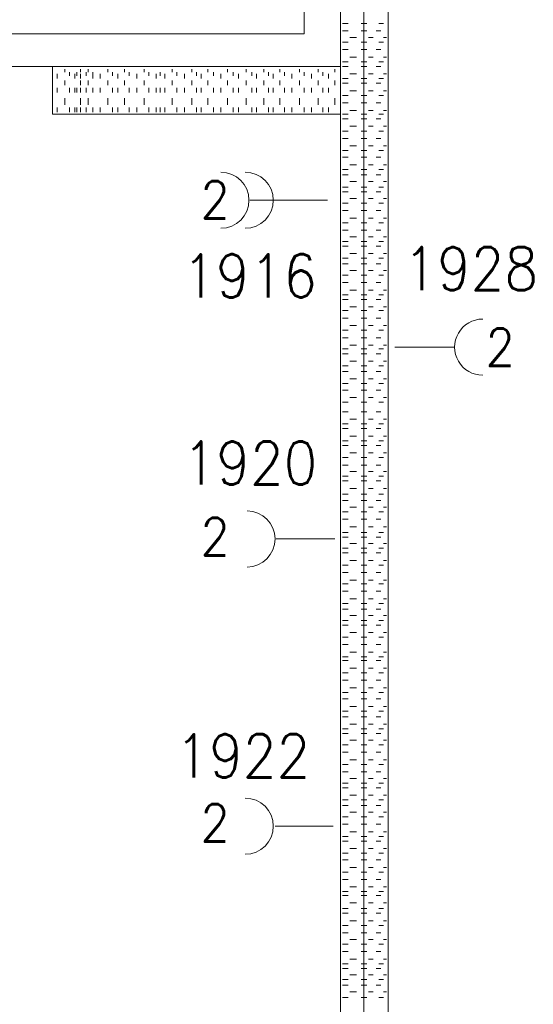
# Model space of a CAD drawing. Header units: metres. Extents: x -119 to 0, y 0 to 84.
# Tile 12 of 53: x -101.99 to -99.85, y 53.06 to 57.16. Entities that reach past the tile are written whole.
import ezdxf
from ezdxf.enums import TextEntityAlignment as Align

# ---------------------------------------------------------------- set-up
doc = ezdxf.new("R2010")
doc.units = ezdxf.units.M
doc.header["$MEASUREMENT"] = 0
doc.layers.add('Level 1', color=1, linetype='Continuous', lineweight=0)
doc.styles.add('Style-STANDARD', font='STANDARD.shx')

msp = doc.modelspace()

# ---------------------------------------------------------------- linework, layer by layer
at = {"layer": 'Level 1', "color": 11, "linetype": 'Continuous', "lineweight": 0}
msp.add_line((-100.5513, 62.0781), (-100.5513, 35.323), dxfattribs=at)
at = {"layer": 'Level 1', "color": 1, "linetype": 'Continuous', "lineweight": 0}
for p, q in [((-100.8008, 58.702), (-100.8008, 57.0997)), ((-100.6488, 58.5539), (-100.6488, 51.1702)), ((-100.45, 58.5539), (-100.45, 51.1702)), ((-100.641, 57.1426), (-100.6176, 57.1426)), ((-100.641, 57.1114), (-100.6176, 57.1114)), ((-100.563, 57.1426), (-100.5396, 57.1426)), ((-100.563, 57.1114), (-100.5396, 57.1114)), ((-100.5006, 57.1114), (-100.4812, 57.1114)), ((-100.489, 57.1426), (-100.4695, 57.1426)), ((-100.8008, 57.0997), (-104.8084, 57.0997)), ((-100.6098, 57.0842), (-100.5825, 57.0842)), ((-100.5318, 57.0842), (-100.5123, 57.0842)), ((-100.4695, 57.0842), (-100.4578, 57.0842)), ((-100.641, 57.0647), (-100.6176, 57.0647)), ((-100.641, 57.0335), (-100.6176, 57.0335)), ((-100.563, 57.0647), (-100.5396, 57.0647)), ((-100.563, 57.0335), (-100.5396, 57.0335)), ((-100.5006, 57.0335), (-100.4812, 57.0335)), ((-100.489, 57.0647), (-100.4695, 57.0647)), ((-100.6098, 57.0023), (-100.5825, 57.0023)), ((-100.5318, 57.0023), (-100.5123, 57.0023)), ((-100.4695, 57.0023), (-100.4578, 57.0023)), ((-103.6584, 56.9633), (-101.8495, 56.9633)), ((-101.8495, 56.9633), (-101.8495, 56.7645)), ((-100.6488, 56.9633), (-101.8495, 56.9633)), ((-101.7988, 56.9399), (-101.7988, 56.9516)), ((-101.7326, 56.9399), (-101.7326, 56.9516)), ((-101.7014, 56.9399), (-101.7014, 56.9516)), ((-101.6195, 56.9399), (-101.6195, 56.9516)), ((-101.5493, 56.9399), (-101.5493, 56.9516)), ((-101.4675, 56.9399), (-101.4675, 56.9516)), ((-101.3505, 56.9399), (-101.3505, 56.9516)), ((-101.2686, 56.9399), (-101.2686, 56.9516)), ((-101.2024, 56.9399), (-101.2024, 56.9516)), ((-101.1205, 56.9399), (-101.1205, 56.9516)), ((-101.0425, 56.9399), (-101.0425, 56.9516)), ((-100.9685, 56.9399), (-100.9685, 56.9516)), ((-100.9022, 56.9399), (-100.9022, 56.9516)), ((-100.8203, 56.9399), (-100.8203, 56.9516)), ((-100.7423, 56.9399), (-100.7423, 56.9516)), ((-100.6722, 56.9399), (-100.6722, 56.9516)), ((-100.6488, 56.9633), (-100.6488, 56.7645)), ((-100.641, 56.9828), (-100.6176, 56.9828)), ((-100.641, 56.9633), (-100.6176, 56.9633)), ((-100.563, 56.9828), (-100.5396, 56.9828)), ((-100.563, 56.9633), (-100.5396, 56.9633)), ((-100.5006, 56.9633), (-100.4812, 56.9633)), ((-100.489, 56.9828), (-100.4695, 56.9828)), ((-100.45, 56.9399), (-100.45, 56.9516)), ((-101.83, 56.9126), (-101.83, 56.9321)), ((-101.7988, 56.8853), (-101.7988, 56.9048)), ((-101.7793, 56.9243), (-101.7793, 56.9399)), ((-101.7559, 56.9126), (-101.7559, 56.9321)), ((-101.7481, 56.9243), (-101.7481, 56.9399)), ((-101.7326, 56.9126), (-101.7326, 56.9321)), ((-101.7326, 56.8853), (-101.7326, 56.9048)), ((-101.7092, 56.9243), (-101.7092, 56.9399)), ((-101.7014, 56.8853), (-101.7014, 56.9048)), ((-101.6819, 56.9243), (-101.6819, 56.9399)), ((-101.6819, 56.9126), (-101.6819, 56.9321)), ((-101.6507, 56.9126), (-101.6507, 56.9321)), ((-101.6195, 56.8853), (-101.6195, 56.9048)), ((-101.6, 56.9243), (-101.6, 56.9399)), ((-101.5766, 56.9126), (-101.5766, 56.9321)), ((-101.5493, 56.8853), (-101.5493, 56.9048)), ((-101.5298, 56.9243), (-101.5298, 56.9399)), ((-101.4986, 56.9126), (-101.4986, 56.9321)), ((-101.4675, 56.8853), (-101.4675, 56.9048)), ((-101.448, 56.9243), (-101.448, 56.9399)), ((-101.4168, 56.9126), (-101.4168, 56.9321)), ((-101.4012, 56.9243), (-101.4012, 56.9399)), ((-101.3817, 56.9126), (-101.3817, 56.9321)), ((-101.3505, 56.8853), (-101.3505, 56.9048)), ((-101.331, 56.9243), (-101.331, 56.9399)), ((-101.2998, 56.9126), (-101.2998, 56.9321)), ((-101.2686, 56.8853), (-101.2686, 56.9048)), ((-101.2492, 56.9243), (-101.2492, 56.9399)), ((-101.2296, 56.9126), (-101.2296, 56.9321)), ((-101.2024, 56.8853), (-101.2024, 56.9048)), ((-101.179, 56.9243), (-101.179, 56.9399)), ((-101.1478, 56.9126), (-101.1478, 56.9321)), ((-101.1205, 56.8853), (-101.1205, 56.9048)), ((-101.0971, 56.9243), (-101.0971, 56.9399)), ((-101.0737, 56.9126), (-101.0737, 56.9321)), ((-101.0425, 56.8853), (-101.0425, 56.9048)), ((-101.0191, 56.9243), (-101.0191, 56.9399)), ((-100.9996, 56.9126), (-100.9996, 56.9321)), ((-100.9685, 56.8853), (-100.9685, 56.9048)), ((-100.949, 56.9243), (-100.949, 56.9399)), ((-100.9295, 56.9126), (-100.9295, 56.9321)), ((-100.9022, 56.8853), (-100.9022, 56.9048)), ((-100.8827, 56.9243), (-100.8827, 56.9399)), ((-100.8515, 56.9126), (-100.8515, 56.9321)), ((-100.8203, 56.8853), (-100.8203, 56.9048)), ((-100.8008, 56.9243), (-100.8008, 56.9399)), ((-100.7696, 56.9126), (-100.7696, 56.9321)), ((-100.7423, 56.8853), (-100.7423, 56.9048)), ((-100.7229, 56.9243), (-100.7229, 56.9399)), ((-100.6995, 56.9126), (-100.6995, 56.9321)), ((-100.6722, 56.8853), (-100.6722, 56.9048)), ((-100.6488, 56.9243), (-100.6488, 56.9399)), ((-100.641, 56.9126), (-100.6176, 56.9126)), ((-100.6098, 56.9321), (-100.5825, 56.9321)), ((-100.563, 56.9126), (-100.5396, 56.9126)), ((-100.5318, 56.9321), (-100.5123, 56.9321)), ((-100.489, 56.9126), (-100.4695, 56.9126)), ((-100.4695, 56.9321), (-100.4578, 56.9321)), ((-100.45, 56.8853), (-100.45, 56.9048)), ((-101.83, 56.8541), (-101.83, 56.8736)), ((-101.7793, 56.8541), (-101.7793, 56.8736)), ((-101.7559, 56.8541), (-101.7559, 56.8736)), ((-101.7481, 56.8541), (-101.7481, 56.8736)), ((-101.7326, 56.8541), (-101.7326, 56.8736)), ((-101.7092, 56.8541), (-101.7092, 56.8736)), ((-101.6819, 56.8541), (-101.6819, 56.8736)), ((-101.6507, 56.8541), (-101.6507, 56.8736)), ((-101.6, 56.8541), (-101.6, 56.8736)), ((-101.5766, 56.8541), (-101.5766, 56.8736)), ((-101.5298, 56.8541), (-101.5298, 56.8736)), ((-101.4986, 56.8541), (-101.4986, 56.8736)), ((-101.448, 56.8541), (-101.448, 56.8736)), ((-101.4168, 56.8541), (-101.4168, 56.8736)), ((-101.4012, 56.8541), (-101.4012, 56.8736)), ((-101.3817, 56.8541), (-101.3817, 56.8736)), ((-101.331, 56.8541), (-101.331, 56.8736)), ((-101.2998, 56.8541), (-101.2998, 56.8736)), ((-101.2492, 56.8541), (-101.2492, 56.8736)), ((-101.2296, 56.8541), (-101.2296, 56.8736)), ((-101.179, 56.8541), (-101.179, 56.8736)), ((-101.1478, 56.8541), (-101.1478, 56.8736)), ((-101.0971, 56.8541), (-101.0971, 56.8736)), ((-101.0737, 56.8541), (-101.0737, 56.8736)), ((-101.0191, 56.8541), (-101.0191, 56.8736)), ((-100.9996, 56.8541), (-100.9996, 56.8736)), ((-100.949, 56.8541), (-100.949, 56.8736)), ((-100.9295, 56.8541), (-100.9295, 56.8736)), ((-100.8827, 56.8541), (-100.8827, 56.8736)), ((-100.8515, 56.8541), (-100.8515, 56.8736)), ((-100.8008, 56.8541), (-100.8008, 56.8736)), ((-100.7696, 56.8541), (-100.7696, 56.8736)), ((-100.7229, 56.8541), (-100.7229, 56.8736)), ((-100.6995, 56.8541), (-100.6995, 56.8736)), ((-100.6488, 56.8541), (-100.6488, 56.8736)), ((-100.641, 56.8931), (-100.6176, 56.8931)), ((-100.563, 56.8931), (-100.5396, 56.8931)), ((-100.5006, 56.8931), (-100.4812, 56.8931)), ((-101.7988, 56.8035), (-101.7988, 56.8307)), ((-101.7326, 56.8035), (-101.7326, 56.8307)), ((-101.7014, 56.8035), (-101.7014, 56.8307)), ((-101.6195, 56.8035), (-101.6195, 56.8307)), ((-101.5493, 56.8035), (-101.5493, 56.8307)), ((-101.4675, 56.8035), (-101.4675, 56.8307)), ((-101.3505, 56.8035), (-101.3505, 56.8307)), ((-101.2686, 56.8035), (-101.2686, 56.8307)), ((-101.2024, 56.8035), (-101.2024, 56.8307)), ((-101.1205, 56.8035), (-101.1205, 56.8307)), ((-101.0425, 56.8035), (-101.0425, 56.8307)), ((-100.9685, 56.8035), (-100.9685, 56.8307)), ((-100.9022, 56.8035), (-100.9022, 56.8307)), ((-100.8203, 56.8035), (-100.8203, 56.8307)), ((-100.7423, 56.8035), (-100.7423, 56.8307)), ((-100.6722, 56.8035), (-100.6722, 56.8307)), ((-100.641, 56.8424), (-100.6176, 56.8424)), ((-100.6098, 56.8619), (-100.5825, 56.8619)), ((-100.563, 56.8424), (-100.5396, 56.8424)), ((-100.5318, 56.8619), (-100.5123, 56.8619)), ((-100.489, 56.8424), (-100.4695, 56.8424)), ((-100.4695, 56.8619), (-100.4578, 56.8619)), ((-100.45, 56.8035), (-100.45, 56.8307)), ((-101.83, 56.7723), (-101.83, 56.7918)), ((-101.7793, 56.7723), (-101.7793, 56.7918)), ((-101.7559, 56.7723), (-101.7559, 56.7918)), ((-101.7481, 56.7723), (-101.7481, 56.7918)), ((-101.7326, 56.7723), (-101.7326, 56.7918)), ((-101.7092, 56.7723), (-101.7092, 56.7918)), ((-101.6819, 56.7723), (-101.6819, 56.7918)), ((-101.6507, 56.7723), (-101.6507, 56.7918)), ((-101.6, 56.7723), (-101.6, 56.7918)), ((-101.5766, 56.7723), (-101.5766, 56.7918)), ((-101.5298, 56.7723), (-101.5298, 56.7918)), ((-101.4986, 56.7723), (-101.4986, 56.7918)), ((-101.448, 56.7723), (-101.448, 56.7918)), ((-101.4168, 56.7723), (-101.4168, 56.7918)), ((-101.4012, 56.7723), (-101.4012, 56.7918)), ((-101.3817, 56.7723), (-101.3817, 56.7918)), ((-101.331, 56.7723), (-101.331, 56.7918)), ((-101.2998, 56.7723), (-101.2998, 56.7918)), ((-101.2492, 56.7723), (-101.2492, 56.7918)), ((-101.2296, 56.7723), (-101.2296, 56.7918)), ((-101.179, 56.7723), (-101.179, 56.7918)), ((-101.1478, 56.7723), (-101.1478, 56.7918)), ((-101.0971, 56.7723), (-101.0971, 56.7918)), ((-101.0737, 56.7723), (-101.0737, 56.7918)), ((-101.0191, 56.7723), (-101.0191, 56.7918)), ((-100.9996, 56.7723), (-100.9996, 56.7918)), ((-100.949, 56.7723), (-100.949, 56.7918)), ((-100.9295, 56.7723), (-100.9295, 56.7918)), ((-100.8827, 56.7723), (-100.8827, 56.7918)), ((-100.8515, 56.7723), (-100.8515, 56.7918)), ((-100.8008, 56.7723), (-100.8008, 56.7918)), ((-100.7696, 56.7723), (-100.7696, 56.7918)), ((-100.7229, 56.7723), (-100.7229, 56.7918)), ((-100.6995, 56.7723), (-100.6995, 56.7918)), ((-100.6488, 56.7723), (-100.6488, 56.7918)), ((-100.641, 56.8113), (-100.6176, 56.8113)), ((-100.6098, 56.7801), (-100.5825, 56.7801)), ((-100.563, 56.8113), (-100.5396, 56.8113)), ((-100.5318, 56.7801), (-100.5123, 56.7801)), ((-100.5006, 56.8113), (-100.4812, 56.8113)), ((-100.4695, 56.7801), (-100.4578, 56.7801)), ((-101.8495, 56.7645), (-100.6488, 56.7645)), ((-100.641, 56.7645), (-100.6176, 56.7645)), ((-100.641, 56.745), (-100.6176, 56.745)), ((-100.563, 56.7645), (-100.5396, 56.7645)), ((-100.563, 56.745), (-100.5396, 56.745)), ((-100.5006, 56.745), (-100.4812, 56.745)), ((-100.489, 56.7645), (-100.4695, 56.7645)), ((-100.6098, 56.7138), (-100.5825, 56.7138)), ((-100.5318, 56.7138), (-100.5123, 56.7138)), ((-100.4695, 56.7138), (-100.4578, 56.7138)), ((-100.641, 56.6943), (-100.6176, 56.6943)), ((-100.641, 56.6631), (-100.6176, 56.6631)), ((-100.563, 56.6943), (-100.5396, 56.6943)), ((-100.563, 56.6631), (-100.5396, 56.6631)), ((-100.5006, 56.6631), (-100.4812, 56.6631)), ((-100.489, 56.6943), (-100.4695, 56.6943)), ((-100.6098, 56.6319), (-100.5825, 56.6319)), ((-100.5318, 56.6319), (-100.5123, 56.6319)), ((-100.4695, 56.6319), (-100.4578, 56.6319)), ((-100.641, 56.6124), (-100.6176, 56.6124)), ((-100.641, 56.5852), (-100.6176, 56.5852)), ((-100.563, 56.6124), (-100.5396, 56.6124)), ((-100.563, 56.5852), (-100.5396, 56.5852)), ((-100.5006, 56.5852), (-100.4812, 56.5852)), ((-100.489, 56.6124), (-100.4695, 56.6124)), ((-100.641, 56.5345), (-100.6176, 56.5345)), ((-100.6098, 56.554), (-100.5825, 56.554)), ((-100.563, 56.5345), (-100.5396, 56.5345)), ((-100.5318, 56.554), (-100.5123, 56.554)), ((-100.489, 56.5345), (-100.4695, 56.5345)), ((-100.4695, 56.554), (-100.4578, 56.554)), ((-100.641, 56.5111), (-100.6176, 56.5111)), ((-100.563, 56.5111), (-100.5396, 56.5111)), ((-100.5006, 56.5111), (-100.4812, 56.5111)), ((-100.641, 56.4604), (-100.6176, 56.4604)), ((-100.6098, 56.4838), (-100.5825, 56.4838)), ((-100.563, 56.4604), (-100.5396, 56.4604)), ((-100.5318, 56.4838), (-100.5123, 56.4838)), ((-100.489, 56.4604), (-100.4695, 56.4604)), ((-100.4695, 56.4838), (-100.4578, 56.4838)), ((-100.641, 56.4409), (-100.6176, 56.4409)), ((-100.6098, 56.4136), (-100.5825, 56.4136)), ((-100.563, 56.4409), (-100.5396, 56.4409)), ((-100.5318, 56.4136), (-100.5123, 56.4136)), ((-100.5006, 56.4409), (-100.4812, 56.4409)), ((-100.4695, 56.4136), (-100.4578, 56.4136)), ((-101.0269, 56.4058), (-100.7034, 56.4058)), ((-100.641, 56.3941), (-100.6176, 56.3941)), ((-100.563, 56.3941), (-100.5396, 56.3941)), ((-100.489, 56.3941), (-100.4695, 56.3941)), ((-100.641, 56.3629), (-100.6176, 56.3629)), ((-100.6098, 56.3318), (-100.5825, 56.3318)), ((-100.563, 56.3629), (-100.5396, 56.3629)), ((-100.5318, 56.3318), (-100.5123, 56.3318)), ((-100.5006, 56.3629), (-100.4812, 56.3629)), ((-100.4695, 56.3318), (-100.4578, 56.3318)), ((-100.641, 56.3123), (-100.6176, 56.3123)), ((-100.563, 56.3123), (-100.5396, 56.3123)), ((-100.489, 56.3123), (-100.4695, 56.3123)), ((-100.641, 56.2811), (-100.6176, 56.2811)), ((-100.6098, 56.2538), (-100.5825, 56.2538)), ((-100.563, 56.2811), (-100.5396, 56.2811)), ((-100.5318, 56.2538), (-100.5123, 56.2538)), ((-100.5006, 56.2811), (-100.4812, 56.2811)), ((-100.4695, 56.2538), (-100.4578, 56.2538)), ((-100.641, 56.2343), (-100.6176, 56.2343)), ((-100.641, 56.2148), (-100.6176, 56.2148)), ((-100.563, 56.2343), (-100.5396, 56.2343)), ((-100.563, 56.2148), (-100.5396, 56.2148)), ((-100.5006, 56.2148), (-100.4812, 56.2148)), ((-100.489, 56.2343), (-100.4695, 56.2343)), ((-100.6098, 56.1836), (-100.5825, 56.1836)), ((-100.5318, 56.1836), (-100.5123, 56.1836)), ((-100.4695, 56.1836), (-100.4578, 56.1836)), ((-100.641, 56.1641), (-100.6176, 56.1641)), ((-100.641, 56.1407), (-100.6176, 56.1407)), ((-100.563, 56.1641), (-100.5396, 56.1641)), ((-100.563, 56.1407), (-100.5396, 56.1407)), ((-100.5006, 56.1407), (-100.4812, 56.1407)), ((-100.489, 56.1641), (-100.4695, 56.1641)), ((-100.641, 56.0939), (-100.6176, 56.0939)), ((-100.6098, 56.1134), (-100.5825, 56.1134)), ((-100.563, 56.0939), (-100.5396, 56.0939)), ((-100.5318, 56.1134), (-100.5123, 56.1134)), ((-100.489, 56.0939), (-100.4695, 56.0939)), ((-100.4695, 56.1134), (-100.4578, 56.1134)), ((-100.641, 56.0628), (-100.6176, 56.0628)), ((-100.563, 56.0628), (-100.5396, 56.0628)), ((-100.5006, 56.0628), (-100.4812, 56.0628)), ((-100.641, 56.0121), (-100.6176, 56.0121)), ((-100.6098, 56.0316), (-100.5825, 56.0316)), ((-100.563, 56.0121), (-100.5396, 56.0121)), ((-100.5318, 56.0316), (-100.5123, 56.0316)), ((-100.489, 56.0121), (-100.4695, 56.0121)), ((-100.4695, 56.0316), (-100.4578, 56.0316)), ((-100.641, 55.9926), (-100.6176, 55.9926)), ((-100.6098, 55.9614), (-100.5825, 55.9614)), ((-100.563, 55.9926), (-100.5396, 55.9926)), ((-100.5318, 55.9614), (-100.5123, 55.9614)), ((-100.5006, 55.9926), (-100.4812, 55.9926)), ((-100.4695, 55.9614), (-100.4578, 55.9614)), ((-100.641, 55.9458), (-100.6176, 55.9458)), ((-100.563, 55.9458), (-100.5396, 55.9458)), ((-100.489, 55.9458), (-100.4695, 55.9458)), ((-100.641, 55.9146), (-100.6176, 55.9146)), ((-100.6098, 55.8834), (-100.5825, 55.8834)), ((-100.563, 55.9146), (-100.5396, 55.9146)), ((-100.5318, 55.8834), (-100.5123, 55.8834)), ((-100.5006, 55.9146), (-100.4812, 55.9146)), ((-100.4695, 55.8834), (-100.4578, 55.8834)), ((-100.641, 55.8639), (-100.6176, 55.8639)), ((-100.563, 55.8639), (-100.5396, 55.8639)), ((-100.489, 55.8639), (-100.4695, 55.8639)), ((-100.641, 55.8328), (-100.6176, 55.8328)), ((-100.6098, 55.8016), (-100.5825, 55.8016)), ((-100.563, 55.8328), (-100.5396, 55.8328)), ((-100.5318, 55.8016), (-100.5123, 55.8016)), ((-100.5006, 55.8328), (-100.4812, 55.8328)), ((-100.4695, 55.8016), (-100.4578, 55.8016)), ((-100.641, 55.786), (-100.6176, 55.786)), ((-100.641, 55.7665), (-100.6176, 55.7665)), ((-100.563, 55.786), (-100.5396, 55.786)), ((-100.563, 55.7665), (-100.5396, 55.7665)), ((-100.5006, 55.7665), (-100.4812, 55.7665)), ((-100.489, 55.786), (-100.4695, 55.786)), ((-100.4227, 55.7938), (-100.1771, 55.7938)), ((-100.641, 55.7158), (-100.6176, 55.7158)), ((-100.6098, 55.7353), (-100.5825, 55.7353)), ((-100.563, 55.7158), (-100.5396, 55.7158)), ((-100.5318, 55.7353), (-100.5123, 55.7353)), ((-100.489, 55.7158), (-100.4695, 55.7158)), ((-100.4695, 55.7353), (-100.4578, 55.7353)), ((-100.641, 55.6924), (-100.6176, 55.6924)), ((-100.563, 55.6924), (-100.5396, 55.6924)), ((-100.5006, 55.6924), (-100.4812, 55.6924)), ((-100.641, 55.6417), (-100.6176, 55.6417)), ((-100.6098, 55.6612), (-100.5825, 55.6612)), ((-100.563, 55.6417), (-100.5396, 55.6417)), ((-100.5318, 55.6612), (-100.5123, 55.6612)), ((-100.489, 55.6417), (-100.4695, 55.6417)), ((-100.4695, 55.6612), (-100.4578, 55.6612)), ((-100.641, 55.6144), (-100.6176, 55.6144)), ((-100.563, 55.6144), (-100.5396, 55.6144)), ((-100.5006, 55.6144), (-100.4812, 55.6144)), ((-100.641, 55.5638), (-100.6176, 55.5638)), ((-100.6098, 55.5833), (-100.5825, 55.5833)), ((-100.563, 55.5638), (-100.5396, 55.5638)), ((-100.5318, 55.5833), (-100.5123, 55.5833)), ((-100.489, 55.5638), (-100.4695, 55.5638)), ((-100.4695, 55.5833), (-100.4578, 55.5833)), ((-100.641, 55.5248), (-100.6176, 55.5248)), ((-100.563, 55.5248), (-100.5396, 55.5248)), ((-100.5006, 55.5248), (-100.4812, 55.5248)), ((-100.641, 55.4741), (-100.6176, 55.4741)), ((-100.6098, 55.4936), (-100.5825, 55.4936)), ((-100.563, 55.4741), (-100.5396, 55.4741)), ((-100.5318, 55.4936), (-100.5123, 55.4936)), ((-100.489, 55.4741), (-100.4695, 55.4741)), ((-100.4695, 55.4936), (-100.4578, 55.4936)), ((-100.641, 55.4546), (-100.6176, 55.4546)), ((-100.563, 55.4546), (-100.5396, 55.4546)), ((-100.5006, 55.4546), (-100.4812, 55.4546)), ((-100.641, 55.4039), (-100.6176, 55.4039)), ((-100.6098, 55.4234), (-100.5825, 55.4234)), ((-100.563, 55.4039), (-100.5396, 55.4039)), ((-100.5318, 55.4234), (-100.5123, 55.4234)), ((-100.489, 55.4039), (-100.4695, 55.4039)), ((-100.4695, 55.4234), (-100.4578, 55.4234)), ((-100.641, 55.3844), (-100.6176, 55.3844)), ((-100.6098, 55.3532), (-100.5825, 55.3532)), ((-100.563, 55.3844), (-100.5396, 55.3844)), ((-100.5318, 55.3532), (-100.5123, 55.3532)), ((-100.5006, 55.3844), (-100.4812, 55.3844)), ((-100.4695, 55.3532), (-100.4578, 55.3532)), ((-100.641, 55.3338), (-100.6176, 55.3338)), ((-100.563, 55.3338), (-100.5396, 55.3338)), ((-100.489, 55.3338), (-100.4695, 55.3338)), ((-100.641, 55.3026), (-100.6176, 55.3026)), ((-100.6098, 55.2753), (-100.5825, 55.2753)), ((-100.563, 55.3026), (-100.5396, 55.3026)), ((-100.5318, 55.2753), (-100.5123, 55.2753)), ((-100.5006, 55.3026), (-100.4812, 55.3026)), ((-100.4695, 55.2753), (-100.4578, 55.2753)), ((-100.641, 55.2558), (-100.6176, 55.2558)), ((-100.641, 55.2363), (-100.6176, 55.2363)), ((-100.563, 55.2558), (-100.5396, 55.2558)), ((-100.563, 55.2363), (-100.5396, 55.2363)), ((-100.5006, 55.2363), (-100.4812, 55.2363)), ((-100.489, 55.2558), (-100.4695, 55.2558)), ((-100.641, 55.1817), (-100.6176, 55.1817)), ((-100.6098, 55.2051), (-100.5825, 55.2051)), ((-100.563, 55.1817), (-100.5396, 55.1817)), ((-100.5318, 55.2051), (-100.5123, 55.2051)), ((-100.489, 55.1817), (-100.4695, 55.1817)), ((-100.4695, 55.2051), (-100.4578, 55.2051)), ((-100.641, 55.1544), (-100.6176, 55.1544)), ((-100.563, 55.1544), (-100.5396, 55.1544)), ((-100.5006, 55.1544), (-100.4812, 55.1544)), ((-100.641, 55.1076), (-100.6176, 55.1076)), ((-100.6098, 55.1271), (-100.5825, 55.1271)), ((-100.563, 55.1076), (-100.5396, 55.1076)), ((-100.5318, 55.1271), (-100.5123, 55.1271)), ((-100.489, 55.1076), (-100.4695, 55.1076)), ((-100.4695, 55.1271), (-100.4578, 55.1271)), ((-100.641, 55.0765), (-100.6176, 55.0765)), ((-100.563, 55.0765), (-100.5396, 55.0765)), ((-100.5006, 55.0765), (-100.4812, 55.0765)), ((-100.641, 55.0219), (-100.6176, 55.0219)), ((-100.6098, 55.0453), (-100.5825, 55.0453)), ((-100.563, 55.0219), (-100.5396, 55.0219)), ((-100.5318, 55.0453), (-100.5123, 55.0453)), ((-100.489, 55.0219), (-100.4695, 55.0219)), ((-100.4695, 55.0453), (-100.4578, 55.0453)), ((-100.6722, 54.9946), (-100.9178, 54.9946)), ((-100.641, 55.0024), (-100.6176, 55.0024)), ((-100.6098, 54.9751), (-100.5825, 54.9751)), ((-100.563, 55.0024), (-100.5396, 55.0024)), ((-100.5318, 54.9751), (-100.5123, 54.9751)), ((-100.5006, 55.0024), (-100.4812, 55.0024)), ((-100.4695, 54.9751), (-100.4578, 54.9751)), ((-100.641, 54.9556), (-100.6176, 54.9556)), ((-100.641, 54.9361), (-100.6176, 54.9361)), ((-100.563, 54.9556), (-100.5396, 54.9556)), ((-100.563, 54.9361), (-100.5396, 54.9361)), ((-100.5006, 54.9361), (-100.4812, 54.9361)), ((-100.489, 54.9556), (-100.4695, 54.9556)), ((-100.6098, 54.9049), (-100.5825, 54.9049)), ((-100.5318, 54.9049), (-100.5123, 54.9049)), ((-100.4695, 54.9049), (-100.4578, 54.9049)), ((-100.641, 54.8854), (-100.6176, 54.8854)), ((-100.641, 54.8542), (-100.6176, 54.8542)), ((-100.563, 54.8854), (-100.5396, 54.8854)), ((-100.563, 54.8542), (-100.5396, 54.8542)), ((-100.5006, 54.8542), (-100.4812, 54.8542)), ((-100.489, 54.8854), (-100.4695, 54.8854)), ((-100.6098, 54.8231), (-100.5825, 54.8231)), ((-100.5318, 54.8231), (-100.5123, 54.8231)), ((-100.4695, 54.8231), (-100.4578, 54.8231)), ((-100.641, 54.8075), (-100.6176, 54.8075)), ((-100.641, 54.7763), (-100.6176, 54.7763)), ((-100.563, 54.8075), (-100.5396, 54.8075)), ((-100.563, 54.7763), (-100.5396, 54.7763)), ((-100.5006, 54.7763), (-100.4812, 54.7763)), ((-100.489, 54.8075), (-100.4695, 54.8075)), ((-100.6098, 54.7451), (-100.5825, 54.7451)), ((-100.5318, 54.7451), (-100.5123, 54.7451)), ((-100.4695, 54.7451), (-100.4578, 54.7451)), ((-100.641, 54.7256), (-100.6176, 54.7256)), ((-100.641, 54.7022), (-100.6176, 54.7022)), ((-100.563, 54.7256), (-100.5396, 54.7256)), ((-100.563, 54.7022), (-100.5396, 54.7022)), ((-100.5006, 54.7022), (-100.4812, 54.7022)), ((-100.489, 54.7256), (-100.4695, 54.7256)), ((-100.641, 54.6554), (-100.6176, 54.6554)), ((-100.6098, 54.6749), (-100.5825, 54.6749)), ((-100.563, 54.6554), (-100.5396, 54.6554)), ((-100.5318, 54.6749), (-100.5123, 54.6749)), ((-100.489, 54.6554), (-100.4695, 54.6554)), ((-100.4695, 54.6749), (-100.4578, 54.6749)), ((-100.641, 54.6359), (-100.6176, 54.6359)), ((-100.563, 54.6359), (-100.5396, 54.6359)), ((-100.5006, 54.6359), (-100.4812, 54.6359)), ((-100.641, 54.5852), (-100.6176, 54.5852)), ((-100.6098, 54.6047), (-100.5825, 54.6047)), ((-100.563, 54.5852), (-100.5396, 54.5852)), ((-100.5318, 54.6047), (-100.5123, 54.6047)), ((-100.489, 54.5852), (-100.4695, 54.5852)), ((-100.4695, 54.6047), (-100.4578, 54.6047)), ((-100.641, 54.5541), (-100.6176, 54.5541)), ((-100.563, 54.5541), (-100.5396, 54.5541)), ((-100.5006, 54.5541), (-100.4812, 54.5541)), ((-100.641, 54.5034), (-100.6176, 54.5034)), ((-100.641, 54.4878), (-100.6176, 54.4878)), ((-100.6098, 54.5229), (-100.5825, 54.5229)), ((-100.563, 54.5034), (-100.5396, 54.5034)), ((-100.563, 54.4878), (-100.5396, 54.4878)), ((-100.5318, 54.5229), (-100.5123, 54.5229)), ((-100.5006, 54.4878), (-100.4812, 54.4878)), ((-100.489, 54.5034), (-100.4695, 54.5034)), ((-100.4695, 54.5229), (-100.4578, 54.5229)), ((-100.6098, 54.4566), (-100.5825, 54.4566)), ((-100.5318, 54.4566), (-100.5123, 54.4566)), ((-100.4695, 54.4566), (-100.4578, 54.4566)), ((-100.641, 54.4371), (-100.6176, 54.4371)), ((-100.641, 54.4059), (-100.6176, 54.4059)), ((-100.563, 54.4371), (-100.5396, 54.4371)), ((-100.563, 54.4059), (-100.5396, 54.4059)), ((-100.5006, 54.4059), (-100.4812, 54.4059)), ((-100.489, 54.4371), (-100.4695, 54.4371)), ((-100.6098, 54.3747), (-100.5825, 54.3747)), ((-100.5318, 54.3747), (-100.5123, 54.3747)), ((-100.4695, 54.3747), (-100.4578, 54.3747)), ((-100.641, 54.3552), (-100.6176, 54.3552)), ((-100.641, 54.328), (-100.6176, 54.328)), ((-100.563, 54.3552), (-100.5396, 54.3552)), ((-100.563, 54.328), (-100.5396, 54.328)), ((-100.5006, 54.328), (-100.4812, 54.328)), ((-100.489, 54.3552), (-100.4695, 54.3552)), ((-100.641, 54.2773), (-100.6176, 54.2773)), ((-100.6098, 54.2968), (-100.5825, 54.2968)), ((-100.563, 54.2773), (-100.5396, 54.2773)), ((-100.5318, 54.2968), (-100.5123, 54.2968)), ((-100.489, 54.2773), (-100.4695, 54.2773)), ((-100.4695, 54.2968), (-100.4578, 54.2968)), ((-100.641, 54.2539), (-100.6176, 54.2539)), ((-100.563, 54.2539), (-100.5396, 54.2539)), ((-100.5006, 54.2539), (-100.4812, 54.2539)), ((-100.641, 54.2032), (-100.6176, 54.2032)), ((-100.6098, 54.2227), (-100.5825, 54.2227)), ((-100.563, 54.2032), (-100.5396, 54.2032)), ((-100.5318, 54.2227), (-100.5123, 54.2227)), ((-100.489, 54.2032), (-100.4695, 54.2032)), ((-100.4695, 54.2227), (-100.4578, 54.2227)), ((-100.641, 54.1837), (-100.6176, 54.1837)), ((-100.6098, 54.1564), (-100.5825, 54.1564)), ((-100.563, 54.1837), (-100.5396, 54.1837)), ((-100.5318, 54.1564), (-100.5123, 54.1564)), ((-100.5006, 54.1837), (-100.4812, 54.1837)), ((-100.4695, 54.1564), (-100.4578, 54.1564)), ((-100.641, 54.1369), (-100.6176, 54.1369)), ((-100.563, 54.1369), (-100.5396, 54.1369)), ((-100.489, 54.1369), (-100.4695, 54.1369)), ((-100.641, 54.1057), (-100.6176, 54.1057)), ((-100.6098, 54.0746), (-100.5825, 54.0746)), ((-100.563, 54.1057), (-100.5396, 54.1057)), ((-100.5318, 54.0746), (-100.5123, 54.0746)), ((-100.5006, 54.1057), (-100.4812, 54.1057)), ((-100.4695, 54.0746), (-100.4578, 54.0746)), ((-100.641, 54.0551), (-100.6176, 54.0551)), ((-100.563, 54.0551), (-100.5396, 54.0551)), ((-100.489, 54.0551), (-100.4695, 54.0551)), ((-100.641, 54.0239), (-100.6176, 54.0239)), ((-100.6098, 53.9966), (-100.5825, 53.9966)), ((-100.563, 54.0239), (-100.5396, 54.0239)), ((-100.5318, 53.9966), (-100.5123, 53.9966)), ((-100.5006, 54.0239), (-100.4812, 54.0239)), ((-100.4695, 53.9966), (-100.4578, 53.9966)), ((-100.641, 53.9771), (-100.6176, 53.9771)), ((-100.641, 53.9576), (-100.6176, 53.9576)), ((-100.563, 53.9771), (-100.5396, 53.9771)), ((-100.563, 53.9576), (-100.5396, 53.9576)), ((-100.5006, 53.9576), (-100.4812, 53.9576)), ((-100.489, 53.9771), (-100.4695, 53.9771)), ((-100.6098, 53.9264), (-100.5825, 53.9264)), ((-100.5318, 53.9264), (-100.5123, 53.9264)), ((-100.4695, 53.9264), (-100.4578, 53.9264)), ((-100.641, 53.9069), (-100.6176, 53.9069)), ((-100.641, 53.8835), (-100.6176, 53.8835)), ((-100.563, 53.9069), (-100.5396, 53.9069)), ((-100.563, 53.8835), (-100.5396, 53.8835)), ((-100.5006, 53.8835), (-100.4812, 53.8835)), ((-100.489, 53.9069), (-100.4695, 53.9069)), ((-100.641, 53.8368), (-100.6176, 53.8368)), ((-100.6098, 53.8562), (-100.5825, 53.8562)), ((-100.563, 53.8368), (-100.5396, 53.8368)), ((-100.5318, 53.8562), (-100.5123, 53.8562)), ((-100.489, 53.8368), (-100.4695, 53.8368)), ((-100.4695, 53.8562), (-100.4578, 53.8562)), ((-100.68, 53.7978), (-100.9217, 53.7978)), ((-100.641, 53.8056), (-100.6176, 53.8056)), ((-100.563, 53.8056), (-100.5396, 53.8056)), ((-100.5006, 53.8056), (-100.4812, 53.8056)), ((-100.641, 53.7549), (-100.6176, 53.7549)), ((-100.6098, 53.7744), (-100.5825, 53.7744)), ((-100.563, 53.7549), (-100.5396, 53.7549)), ((-100.5318, 53.7744), (-100.5123, 53.7744)), ((-100.489, 53.7549), (-100.4695, 53.7549)), ((-100.4695, 53.7744), (-100.4578, 53.7744)), ((-100.641, 53.7354), (-100.6176, 53.7354)), ((-100.6098, 53.7042), (-100.5825, 53.7042)), ((-100.563, 53.7354), (-100.5396, 53.7354)), ((-100.5318, 53.7042), (-100.5123, 53.7042)), ((-100.5006, 53.7354), (-100.4812, 53.7354)), ((-100.4695, 53.7042), (-100.4578, 53.7042)), ((-100.641, 53.6847), (-100.6176, 53.6847)), ((-100.563, 53.6847), (-100.5396, 53.6847)), ((-100.489, 53.6847), (-100.4695, 53.6847)), ((-100.641, 53.6574), (-100.6176, 53.6574)), ((-100.6098, 53.6262), (-100.5825, 53.6262)), ((-100.563, 53.6574), (-100.5396, 53.6574)), ((-100.5318, 53.6262), (-100.5123, 53.6262)), ((-100.5006, 53.6574), (-100.4812, 53.6574)), ((-100.4695, 53.6262), (-100.4578, 53.6262)), ((-100.641, 53.6067), (-100.6176, 53.6067)), ((-100.563, 53.6067), (-100.5396, 53.6067)), ((-100.489, 53.6067), (-100.4695, 53.6067)), ((-100.641, 53.5756), (-100.6176, 53.5756)), ((-100.6098, 53.5444), (-100.5825, 53.5444)), ((-100.563, 53.5756), (-100.5396, 53.5756)), ((-100.5318, 53.5444), (-100.5123, 53.5444)), ((-100.5006, 53.5756), (-100.4812, 53.5756)), ((-100.4695, 53.5444), (-100.4578, 53.5444)), ((-100.641, 53.5249), (-100.6176, 53.5249)), ((-100.641, 53.5093), (-100.6176, 53.5093)), ((-100.563, 53.5249), (-100.5396, 53.5249)), ((-100.563, 53.5093), (-100.5396, 53.5093)), ((-100.5006, 53.5093), (-100.4812, 53.5093)), ((-100.489, 53.5249), (-100.4695, 53.5249)), ((-100.6098, 53.4781), (-100.5825, 53.4781)), ((-100.5318, 53.4781), (-100.5123, 53.4781)), ((-100.4695, 53.4781), (-100.4578, 53.4781)), ((-100.641, 53.4547), (-100.6176, 53.4547)), ((-100.641, 53.4352), (-100.6176, 53.4352)), ((-100.563, 53.4547), (-100.5396, 53.4547)), ((-100.563, 53.4352), (-100.5396, 53.4352)), ((-100.5006, 53.4352), (-100.4812, 53.4352)), ((-100.489, 53.4547), (-100.4695, 53.4547)), ((-100.641, 53.3845), (-100.6176, 53.3845)), ((-100.6098, 53.404), (-100.5825, 53.404)), ((-100.563, 53.3845), (-100.5396, 53.3845)), ((-100.5318, 53.404), (-100.5123, 53.404)), ((-100.489, 53.3845), (-100.4695, 53.3845)), ((-100.4695, 53.404), (-100.4578, 53.404)), ((-100.641, 53.3533), (-100.6176, 53.3533)), ((-100.563, 53.3533), (-100.5396, 53.3533)), ((-100.5006, 53.3533), (-100.4812, 53.3533)), ((-100.641, 53.3066), (-100.6176, 53.3066)), ((-100.6098, 53.326), (-100.5825, 53.326)), ((-100.563, 53.3066), (-100.5396, 53.3066)), ((-100.5318, 53.326), (-100.5123, 53.326)), ((-100.489, 53.3066), (-100.4695, 53.3066)), ((-100.4695, 53.326), (-100.4578, 53.326)), ((-100.641, 53.2754), (-100.6176, 53.2754)), ((-100.563, 53.2754), (-100.5396, 53.2754)), ((-100.5006, 53.2754), (-100.4812, 53.2754)), ((-100.641, 53.2247), (-100.6176, 53.2247)), ((-100.6098, 53.2442), (-100.5825, 53.2442)), ((-100.563, 53.2247), (-100.5396, 53.2247)), ((-100.5318, 53.2442), (-100.5123, 53.2442)), ((-100.489, 53.2247), (-100.4695, 53.2247)), ((-100.4695, 53.2442), (-100.4578, 53.2442)), ((-100.641, 53.2052), (-100.6176, 53.2052)), ((-100.6098, 53.1779), (-100.5825, 53.1779)), ((-100.563, 53.2052), (-100.5396, 53.2052)), ((-100.5318, 53.1779), (-100.5123, 53.1779)), ((-100.5006, 53.2052), (-100.4812, 53.2052)), ((-100.4695, 53.1779), (-100.4578, 53.1779)), ((-100.641, 53.1584), (-100.6176, 53.1584)), ((-100.641, 53.135), (-100.6176, 53.135)), ((-100.563, 53.1584), (-100.5396, 53.1584)), ((-100.563, 53.135), (-100.5396, 53.135)), ((-100.5006, 53.135), (-100.4812, 53.135)), ((-100.489, 53.1584), (-100.4695, 53.1584)), ((-100.6098, 53.1077), (-100.5825, 53.1077)), ((-100.5318, 53.1077), (-100.5123, 53.1077)), ((-100.4695, 53.1077), (-100.4578, 53.1077)), ((-100.641, 53.0843), (-100.6176, 53.0843)), ((-100.563, 53.0843), (-100.5396, 53.0843)), ((-100.489, 53.0843), (-100.4695, 53.0843))]:
    msp.add_line(p, q, dxfattribs=at)
for centre, start, end in [((-101.1478, 56.4058), 270.0001, 90), ((-101.0464, 56.4058), 270.0001, 90), ((-100.0562, 55.7937), 90, 270.0001), ((-101.0386, 54.9945), 270.0001, 90), ((-101.0464, 53.7977), 270.0001, 90)]:
    msp.add_arc(centre, 0.117, start, end, dxfattribs=at)

# ---------------------------------------------------------------- texts
at = {"layer": 'Level 1', "color": 1, "linetype": 'Continuous', "lineweight": 0, "style": 'Style-STANDARD'}
for s, height, p in [('2', 0.1559, (-101.1719, 56.33)), ('1928', 0.1799, (-100.1064, 56.031)), ('1916', 0.1799, (-101.0278, 56.001)), ('2', 0.1559, (-99.9833, 55.7158)), ('1920', 0.1799, (-101.0264, 55.221)), ('2', 0.1559, (-101.1719, 54.9259)), ('1922', 0.1799, (-101.0564, 54.001)), ('2', 0.1559, (-101.1719, 53.7337))]:
    msp.add_text(s, height=height, dxfattribs=at).set_placement(p, align=Align.CENTER)

doc.saveas('drawing.dxf')
